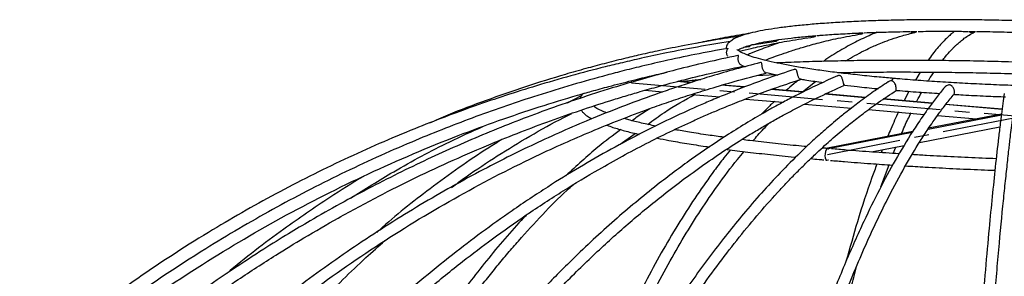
# Model space of a CAD drawing. Header units: millimetres. Extents: x -251 to 253, y -84 to 2691.
# Tile 4 of 9: x -164 to 6, y 241 to 285. Entities that reach past the tile are written whole.
import ezdxf

# ---------------------------------------------------------------- set-up
doc = ezdxf.new("R2010")
doc.units = ezdxf.units.MM
doc.linetypes.add('CENTERX2', pattern=[20.32, 12.7, -2.54, 2.54, -2.54])

msp = doc.modelspace()

# ---------------------------------------------------------------- linework, layer by layer
at = {"color": 7, "linetype": 'Continuous', "lineweight": 25}
for p, q in [((-39.01, 280.16), (-38.06, 280.31)), ((-38.01, 280.48), (-37.56, 280.6)), ((-37.64, 280.58), (-33.44, 281.22)), ((-56.22, 274.74), (-56.72, 274.78)), ((-56.07, 274.78), (-56.55, 274.82)), ((-36.82, 275.27), (-33.55, 275.44)), ((-8.63, 275.88), (-9.47, 274.47)), ((-48.19, 274.04), (-50.48, 274.24)), ((-48.05, 274.09), (-50.32, 274.29)), ((-47.22, 274.52), (-47.89, 274.14)), ((-39.01, 273.25), (-42.89, 273.59)), ((-38.89, 273.3), (-42.74, 273.63)), ((-28.93, 272.44), (-26.68, 274.27)), ((-67.02, 271.75), (-69.43, 270.53)), ((-56.08, 272.72), (-52.97, 272.45)), ((-48, 272.02), (-43.13, 271.6)), ((-28.94, 272.38), (-34.37, 272.85)), ((-28.83, 272.43), (-34.24, 272.9)), ((-18.1, 271.44), (-25.05, 272.04)), ((-18.03, 271.49), (-24.94, 272.09)), ((-10.57, 272.55), (-11.41, 270.92)), ((-38.74, 271.22), (-32.25, 270.66)), ((-28.56, 270.34), (-20.49, 269.64)), ((-6.6, 270.45), (-15.03, 271.18)), ((-6.56, 270.5), (-14.95, 271.23)), ((5.47, 269.41), (-4.27, 270.25)), ((5.48, 269.46), (-4.23, 270.3)), ((-17.53, 269.39), (-7.97, 268.56)), ((-7.28, 266.03), (5.35, 268.51)), ((5.37, 268.63), (-7.19, 266.17)), ((-5.66, 268.36), (1.04, 267.78)), ((-8.78, 263.7), (5.09, 266.42)), ((-60.3, 263.4), (-57.71, 265.28)), ((-9.92, 265.63), (-24.89, 262.69)), ((-24.47, 262.66), (-10, 265.5)), ((-17.04, 262.08), (-11.4, 263.18)), ((-13.28, 261.82), (-12.83, 262.9)), ((-24.94, 262.71), (-25.55, 262.76)), ((-24.76, 262.67), (-24.84, 262.68)), ((-24.41, 262.64), (-24.35, 262.64)), ((-24.9, 260.69), (-24.82, 260.69)), ((-24.41, 260.65), (-24.48, 260.66)), ((-15.39, 256.07), (-14.01, 259.86))]:
    msp.add_line(p, q, dxfattribs=at)
at = {"color": 7, "linetype": 'CENTERX2'}
for p, q in [((75.78, 262.35), (-58.79, 273.99)), ((-24.6, 261.67), (41.8, 274.71))]:
    msp.add_line(p, q, dxfattribs=at)
at = {"color": 7, "linetype": 'Continuous', "lineweight": 25, "flags": 128}
for points in [[(-38.23, 280.4), (-38.21, 280.38), (-38.15, 280.33), (-38.1, 280.31), (-38.05, 280.31), (-37.99, 280.34), (-37.94, 280.39), (-37.89, 280.47), (-37.86, 280.52)], [(-33.76, 281.37), (-33.69, 281.29), (-33.61, 281.24), (-33.52, 281.22), (-33.44, 281.22), (-33.35, 281.24), (-33.27, 281.29), (-33.2, 281.36), (-33.13, 281.46)], [(-24.47, 262.66), (-24.64, 262.63), (-24.81, 262.46), (-24.95, 262.16), (-25.03, 261.78), (-25.04, 261.39), (-24.98, 261.04), (-24.87, 260.79), (-24.71, 260.68), (-24.53, 260.72)]]:
    msp.add_lwpolyline(points, dxfattribs=at)
at = {"color": 8, "linetype": 'Continuous', "lineweight": 25, "flags": 128}
msp.add_lwpolyline([(-13.16, 274.76), (-13.21, 274.76), (-13.4, 274.64), (-13.57, 274.36)], dxfattribs=at)
at = {"color": 7, "linetype": 'Continuous', "lineweight": 25}
for centre, radius, start, end in [((-27.02, 282.48), 0.546, 225.2083, 324.3833), ((-19, 283.16), 0.726, 229.6445, 315.3593), ((-9.75, 283.56), 0.878, 231.8472, 309.7001), ((0.3, 283.66), 0.974, 232.396, 306.2338), ((-35.33, 275.96), 0.277, 286.4029, 318.6096), ((-29.51, 274.98), 0.454, 287.79, 316.1357)]:
    msp.add_arc(centre, radius, start, end, dxfattribs=at)
for points, knots in [([(8.02, 284.72), (7.66, 284.73), (5.96, 284.79), (2.95, 284.85), (-0.99, 284.9), (-4.86, 284.92), (-8.65, 284.9), (-12.33, 284.84), (-15.88, 284.75), (-19.27, 284.62), (-22.49, 284.45), (-25.51, 284.26), (-28.33, 284.02), (-30.91, 283.76), (-33.25, 283.46), (-35.33, 283.14), (-37.14, 282.78), (-38.7, 282.39), (-39.97, 281.95), (-40.8, 281.59), (-41.15, 281.29), (-41.25, 281.22)], [0, 0, 0, 0, 0.015528, 0.071687, 0.127849, 0.184014, 0.240186, 0.296368, 0.352564, 0.408779, 0.465019, 0.521293, 0.577616, 0.634008, 0.6905, 0.747144, 0.804033, 0.861338, 0.919411, 0.979024, 1, 1, 1, 1]), ([(-39.53, 282.09), (-41.06, 281.86), (-44.31, 281.37), (-48.97, 280.52), (-53.21, 279.66), (-56.7, 278.89), (-59.9, 278.13), (-63.02, 277.34), (-66.37, 276.44), (-70.89, 275.16), (-76.63, 273.37), (-83.37, 271), (-88.91, 268.94), (-92.12, 267.51), (-93.17, 267.05)], [0, 0, 0, 0, 0.082956, 0.1764622, 0.2541301, 0.315718, 0.368356, 0.4305735, 0.4888496, 0.5543987, 0.6830114, 0.8116838, 0.9383006, 1, 1, 1, 1]), ([(-38.03, 282.54), (-38.1, 282.53), (-39.52, 282.32), (-42.05, 281.86), (-45.03, 281.29), (-46.67, 280.93), (-47.21, 280.82)], [0, 0, 0, 0, 0.023133, 0.461166, 0.825349, 1, 1, 1, 1]), ([(-39.79, 279.47), (-39.11, 279.63), (-37.44, 280.04), (-34.57, 280.65), (-30.98, 281.34), (-28.37, 281.73), (-26.96, 281.94)], [0, 0, 0, 0, 0.159626, 0.392624, 0.673136, 1, 1, 1, 1]), ([(-35.39, 277.91), (-34.9, 278.1), (-33.94, 278.47), (-32.4, 279.02), (-30.66, 279.6), (-28.53, 280.26), (-25.86, 281), (-22.59, 281.78), (-20.19, 282.21), (-18.89, 282.44)], [0, 0, 0, 0, 0.0888396, 0.1779603, 0.2815895, 0.4071155, 0.5680359, 0.7660181, 1, 1, 1, 1]), ([(-33, 281.47), (-32.31, 281.56), (-30.89, 281.75), (-29, 281.95), (-27.76, 282.05), (-27.43, 282.08)], [0, 0, 0, 0, 0.410966, 0.845025, 1, 1, 1, 1]), ([(-26.36, 282.17), (-26.14, 282.19), (-25, 282.29), (-22.76, 282.44), (-20.64, 282.54), (-19.57, 282.6)], [0, 0, 0, 0, 0.11183, 0.555671, 1, 1, 1, 1]), ([(-16.05, 282.73), (-16.29, 282.64), (-16.99, 282.36), (-18.13, 281.85), (-19.47, 281.2), (-20.8, 280.51), (-22.61, 279.48), (-24.11, 278.58), (-25.16, 277.83), (-25.31, 277.72)], [0, 0, 0, 0, 0.076105, 0.222868, 0.366722, 0.509696, 0.652673, 0.9522, 1, 1, 1, 1]), ([(-21.45, 277.8), (-20.41, 278.41), (-19.04, 279.22), (-17.32, 280.03), (-16.25, 280.52), (-15, 281.03), (-13.47, 281.6), (-11.62, 282.2), (-10.28, 282.53), (-9.56, 282.71)], [0, 0, 0, 0, 0.26456, 0.349762, 0.434095, 0.535953, 0.664589, 0.819486, 1, 1, 1, 1]), ([(-18.27, 282.65), (-17.6, 282.68), (-15.82, 282.75), (-13.19, 282.82), (-11.2, 282.85), (-10.43, 282.87)], [0, 0, 0, 0, 0.271341, 0.716331, 1, 1, 1, 1]), ([(-9.01, 282.89), (-7.8, 282.9), (-5.34, 282.92), (-2.47, 282.92), (-0.81, 282.89), (-0.45, 282.89)], [0, 0, 0, 0, 0.433218, 0.8785, 1, 1, 1, 1]), ([(-2.73, 282.91), (-2.86, 282.8), (-3.08, 282.62), (-3.41, 282.33), (-3.74, 282.03), (-4.25, 281.54), (-4.92, 280.85), (-5.72, 279.94), (-6.5, 278.99), (-7.01, 278.25), (-7.27, 277.87)], [0, 0, 0, 0, 0.083629, 0.143498, 0.214461, 0.298093, 0.478028, 0.655981, 0.825564, 1, 1, 1, 1]), ([(-4.83, 277.85), (-4.65, 278.08), (-4.15, 278.72), (-3.53, 279.42), (-2.98, 279.99), (-2.61, 280.36), (-2.19, 280.75), (-1.66, 281.22), (-0.99, 281.75), (-0.17, 282.32), (0.41, 282.62), (0.73, 282.79)], [0, 0, 0, 0, 0.096845, 0.262295, 0.328407, 0.389325, 0.457841, 0.55349, 0.676099, 0.825149, 1, 1, 1, 1]), ([(1.07, 282.87), (1.51, 282.87), (3.25, 282.85), (5.56, 282.8), (7.42, 282.74), (7.96, 282.72)], [0, 0, 0, 0, 0.19337, 0.765601, 1, 1, 1, 1]), ([(-41.8, 279.96), (-43.68, 279.61), (-47.36, 278.94), (-52.46, 277.84), (-56.79, 276.83), (-60.31, 275.95), (-66.38, 274.34), (-74.89, 271.82), (-85.85, 268.01), (-96.91, 263.61), (-108.41, 258.39), (-120.25, 252.24), (-133.14, 244.67), (-146.89, 235.41), (-161.21, 224.2), (-174.7, 211.99), (-187.28, 198.87), (-198.89, 184.88), (-209.46, 170.1), (-218.95, 154.62), (-227.3, 138.51), (-234.47, 121.85), (-240.29, 105.11), (-244.83, 88.4), (-248.16, 71.84), (-249.95, 58.22), (-250.82, 47.69), (-251.21, 40.46), (-251.34, 34.85), (-251.37, 30.67), (-251.35, 27.43), (-251.27, 23.37), (-251.07, 18.37), (-250.74, 12.63), (-250.37, 8.57), (-250.18, 6.48)], [0, 0, 0, 0, 0.015182, 0.029643, 0.041396, 0.05041, 0.058445, 0.091177, 0.120755, 0.150332, 0.185544, 0.220757, 0.255971, 0.303986, 0.352003, 0.400021, 0.44804, 0.496058, 0.544077, 0.592096, 0.640114, 0.688132, 0.736148, 0.780963, 0.825776, 0.870588, 0.890308, 0.909992, 0.928331, 0.935033, 0.943318, 0.954142, 0.96746, 0.983214, 1, 1, 1, 1]), ([(-41.37, 281.14), (-43.25, 280.83), (-46.92, 280.23), (-52.02, 279.25), (-56.32, 278.33), (-59.83, 277.52), (-65.9, 276.05), (-74.4, 273.7), (-85.35, 270.1), (-96.41, 265.91), (-107.89, 260.89), (-119.75, 254.92), (-131.93, 247.94), (-143.8, 240.18), (-155.83, 231.25), (-167.19, 221.71), (-178.25, 211.16), (-188.48, 200.13), (-198.66, 187.72), (-208.56, 173.82), (-217.97, 158.37), (-226.15, 142.24), (-232.04, 128.79), (-234.73, 120.58), (-235.54, 118.12)], [0, 0, 0, 0, 0.021446, 0.041809, 0.05832, 0.070953, 0.082299, 0.12851, 0.170248, 0.211987, 0.261676, 0.311367, 0.361547, 0.419852, 0.47111, 0.530463, 0.586934, 0.643407, 0.69988, 0.767641, 0.835404, 0.903164, 0.970923, 1, 1, 1, 1]), ([(-41.25, 281.22), (-41.38, 281.12), (-41.69, 280.9), (-42.02, 280.46), (-42.09, 280.06), (-42.11, 279.9)], [0, 0, 0, 0, 0.317752, 0.736148, 1, 1, 1, 1]), ([(-41.78, 278.59), (-41.78, 278.59), (-41.84, 278.64), (-41.91, 278.8), (-41.98, 279.04), (-41.98, 279.29), (-41.95, 279.54), (-41.87, 279.76), (-41.79, 279.9), (-41.77, 279.97), (-41.79, 279.97), (-41.8, 279.96)], [0, 0, 0, 0, 0.000482, 0.126759, 0.25343, 0.372125, 0.501797, 0.659204, 0.818675, 0.928074, 1, 1, 1, 1]), ([(-40, 279.67), (-39.91, 279.73), (-39.71, 279.87), (-39.02, 280.16), (-38.44, 280.38), (-38.02, 280.48), (-38.01, 280.48)], [0, 0, 0, 0, 0.26529, 0.619877, 0.998439, 1, 1, 1, 1]), ([(-32.8, 280.97), (-33.08, 280.87), (-33.76, 280.64), (-34.92, 280.22), (-36.38, 279.65), (-37.57, 279.19), (-38.27, 278.88), (-38.4, 278.82)], [0, 0, 0, 0, 0.146164, 0.362136, 0.619842, 0.931329, 1, 1, 1, 1]), ([(-37.56, 280.6), (-37.28, 280.67), (-36.56, 280.86), (-35.24, 281.12), (-34.09, 281.3), (-33.59, 281.37)], [0, 0, 0, 0, 0.265839, 0.68291, 1, 1, 1, 1]), ([(-33.59, 281.37), (-33.44, 281.4), (-33.25, 281.43), (-33.03, 281.46), (-33, 281.47)], [0, 0, 0, 0, 0.835844, 1, 1, 1, 1]), ([(-40.04, 278.73), (-41.87, 278.34), (-45.44, 277.57), (-50.39, 276.34), (-54.57, 275.22), (-57.99, 274.24), (-63.88, 272.48), (-72.15, 269.73), (-82.8, 265.62), (-91.26, 261.91), (-98.01, 258.67), (-103.24, 256.01), (-108.5, 253.19), (-113.27, 250.47), (-117.65, 247.86), (-122.07, 245.1), (-128.93, 240.62), (-137.78, 234.34), (-148.04, 226.22), (-157.8, 217.67), (-167.14, 208.63), (-176.03, 199.11), (-184.44, 189.15), (-193.41, 177.38), (-202.65, 163.64), (-211.79, 147.76), (-219.82, 131.28), (-226.69, 114.28), (-232.24, 97.24), (-236.53, 80.28), (-239.64, 63.5), (-241.42, 48.49), (-242.26, 35.39), (-242.43, 27), (-242.4, 21.42), (-242.35, 18.43), (-242.25, 14.95), (-242.07, 10.7), (-241.77, 5.78), (-241.46, 2.28), (-241.3, 0.48)], [0, 0, 0, 0, 0.015289, 0.029829, 0.041619, 0.050641, 0.058742, 0.091735, 0.121535, 0.151335, 0.166541, 0.182107, 0.198731, 0.214702, 0.226354, 0.239802, 0.256646, 0.29227, 0.326843, 0.361416, 0.39599, 0.430564, 0.465137, 0.499711, 0.548108, 0.596505, 0.6449, 0.693296, 0.741688, 0.786856, 0.83202, 0.877184, 0.906994, 0.936572, 0.944087, 0.951528, 0.96052, 0.971872, 0.985537, 1, 1, 1, 1]), ([(-13.16, 274.77), (-14, 274.84), (-16.03, 275.02), (-19.07, 275.33), (-22.26, 275.69), (-25.25, 276.07), (-28.02, 276.47), (-30.55, 276.89), (-32.82, 277.32), (-34.82, 277.75), (-36.53, 278.19), (-37.94, 278.62), (-39.03, 279.05), (-39.74, 279.41), (-40.14, 279.71), (-40.17, 279.76), (-40.18, 279.79)], [0, 0, 0, 0, 0.054473, 0.130407, 0.206305, 0.282153, 0.357931, 0.433611, 0.509148, 0.584468, 0.659446, 0.733861, 0.807296, 0.878963, 0.939337, 1, 1, 1, 1]), ([(-39.41, 277.07), (-39.48, 277.1), (-39.62, 277.15), (-39.78, 277.33), (-39.89, 277.56), (-39.96, 277.81), (-39.99, 278.06), (-39.98, 278.3), (-39.95, 278.52), (-39.93, 278.67), (-39.96, 278.75), (-40.02, 278.74), (-40.04, 278.74)], [0, 0, 0, 0, 0.112083, 0.2274, 0.322755, 0.418407, 0.508036, 0.605954, 0.724816, 0.845236, 0.927845, 1, 1, 1, 1]), ([(-239.31, 0.51), (-239.48, 2.43), (-239.81, 6.13), (-240.11, 11.31), (-240.29, 15.7), (-240.39, 19.29), (-240.47, 25.51), (-240.32, 34.33), (-239.61, 45.85), (-238.37, 57.64), (-236.47, 70.08), (-233.78, 83.12), (-230.03, 97.58), (-224.92, 113.34), (-218.12, 130.21), (-210.18, 146.57), (-201.12, 162.34), (-192.27, 175.54), (-184.07, 186.39), (-176.86, 195.11), (-169.28, 203.51), (-161.35, 211.55), (-153.09, 219.22), (-144.52, 226.52), (-135.54, 233.49), (-127.21, 239.39), (-120.23, 243.93), (-114.47, 247.47), (-108.6, 250.87), (-102.17, 254.35), (-95.56, 257.68), (-89.07, 260.7), (-81.36, 264.03), (-72.39, 267.52), (-64.65, 270.14), (-59.47, 271.73), (-56.67, 272.56), (-53.42, 273.48), (-49.42, 274.54), (-44.59, 275.73), (-41.08, 276.48), (-39.19, 276.89)], [0, 0, 0, 0, 0.015466, 0.029982, 0.041754, 0.05076, 0.058848, 0.091791, 0.121545, 0.1513, 0.186722, 0.222146, 0.257571, 0.305873, 0.354177, 0.402482, 0.450787, 0.499092, 0.529287, 0.559481, 0.589676, 0.61987, 0.650063, 0.680255, 0.710447, 0.741674, 0.762645, 0.777877, 0.796425, 0.817641, 0.837263, 0.856593, 0.875922, 0.905686, 0.935219, 0.942723, 0.950151, 0.959128, 0.970461, 0.984104, 1, 1, 1, 1]), ([(-36.17, 277.5), (-37.61, 277.12), (-40.43, 276.39), (-44.33, 275.25), (-47.75, 274.19), (-50.78, 273.21), (-54.63, 271.89), (-59.37, 270.16), (-66.32, 267.4), (-74.5, 263.8), (-84.46, 258.84), (-94.8, 253.04), (-105.46, 246.27), (-117.06, 238.01), (-129.44, 228), (-142.33, 215.97), (-154.46, 202.98), (-165.77, 189.09), (-175.23, 175.74), (-183.11, 163.16), (-189.4, 151.98), (-195.21, 140.43), (-200.49, 128.67), (-205.36, 116.32), (-209.62, 103.83), (-213.26, 91.31), (-216.32, 78.72), (-218.8, 66.09), (-220.71, 53.32), (-221.76, 43.2), (-222.3, 35.78), (-222.56, 31.17), (-222.74, 26.79), (-222.84, 22.69), (-222.88, 18.99), (-222.88, 15.37), (-222.82, 11.41), (-222.68, 6.56), (-222.41, 0.81), (-222.09, -3.32), (-221.92, -5.47)], [0, 0, 0, 0, 0.013055, 0.025593, 0.035597, 0.044441, 0.05338, 0.071099, 0.08834, 0.118298, 0.148232, 0.183866, 0.219501, 0.255136, 0.303725, 0.352312, 0.4009, 0.449486, 0.498072, 0.533075, 0.568909, 0.600805, 0.63633, 0.671594, 0.706296, 0.740997, 0.775004, 0.809009, 0.843013, 0.877511, 0.889864, 0.902231, 0.914267, 0.924888, 0.934959, 0.943825, 0.95382, 0.966681, 0.982669, 1, 1, 1, 1]), ([(-39.41, 277.07), (-39.25, 277), (-39.06, 276.91), (-38.8, 276.82), (-38.75, 276.81)], [0, 0, 0, 0, 0.837022, 1, 1, 1, 1]), ([(-35.29, 275.82), (-35.3, 275.82), (-35.4, 275.83), (-35.51, 275.92), (-35.65, 276.11), (-35.75, 276.34), (-35.82, 276.58), (-35.86, 276.83), (-35.89, 277.07), (-35.91, 277.29), (-35.94, 277.45), (-36.02, 277.52), (-36.11, 277.53), (-36.17, 277.5), (-36.17, 277.5)], [0, 0, 0, 0, 0.01026, 0.149284, 0.257021, 0.346108, 0.435473, 0.519211, 0.610693, 0.721741, 0.834246, 0.911425, 0.988854, 1, 1, 1, 1]), ([(7.8, 277.59), (6.19, 277.63), (2.95, 277.73), (-1.88, 277.82), (-6.69, 277.87), (-11.43, 277.89), (-16.08, 277.88), (-20.64, 277.83), (-25.07, 277.73), (-29.33, 277.61), (-32.03, 277.5), (-33.37, 277.45)], [0, 0, 0, 0, 0.1105681, 0.2220555, 0.3335458, 0.4450411, 0.5565438, 0.6680567, 0.7795831, 0.8911268, 1, 1, 1, 1]), ([(-248.13, 5.92), (-248.33, 8.03), (-248.7, 11.94), (-249.03, 17.31), (-249.22, 21.69), (-249.33, 25.27), (-249.42, 31.46), (-249.29, 40.22), (-248.58, 51.63), (-247.33, 63.32), (-245.41, 75.63), (-242.69, 88.52), (-238.89, 102.79), (-233.69, 118.33), (-226.77, 134.94), (-218.68, 151.03), (-209.45, 166.5), (-199.13, 181.28), (-187.78, 195.29), (-175.46, 208.47), (-162.22, 220.73), (-148.14, 232.02), (-133.62, 242.06), (-118.79, 250.86), (-103.76, 258.48), (-91.16, 263.85), (-81.27, 267.52), (-74.42, 269.83), (-69.07, 271.47), (-65.06, 272.62), (-61.95, 273.47), (-58.02, 274.48), (-54.67, 275.31), (-52.62, 275.75), (-52.2, 275.84)], [0, 0, 0, 0, 0.017576, 0.032441, 0.044522, 0.053788, 0.062048, 0.095696, 0.1261, 0.156505, 0.192701, 0.228899, 0.265098, 0.314456, 0.363816, 0.413177, 0.462539, 0.511901, 0.561264, 0.610626, 0.659988, 0.709348, 0.758708, 0.804776, 0.850842, 0.896908, 0.917178, 0.937413, 0.956264, 0.963154, 0.971671, 0.982798, 0.996487, 1, 1, 1, 1]), ([(-219.94, -5.37), (-220.09, -3.5), (-220.38, 0.21), (-220.65, 5.46), (-220.8, 10.04), (-220.88, 13.81), (-220.9, 17.29), (-220.88, 20.72), (-220.82, 24.42), (-220.62, 30.74), (-220.1, 39.68), (-218.9, 51.73), (-217.09, 64.32), (-214.57, 77.47), (-211.91, 88.52), (-209.4, 97.5), (-207.25, 104.48), (-204.94, 111.4), (-202.43, 118.27), (-199.69, 125.23), (-196.77, 132.12), (-193.47, 139.35), (-189.6, 147.21), (-185.02, 155.78), (-179.92, 164.53), (-173.13, 175.25), (-164.33, 187.69), (-153.12, 201.49), (-141.09, 214.39), (-128.32, 226.34), (-115.16, 237.01), (-101.73, 246.44), (-88.15, 254.67), (-75.74, 261.06), (-64.57, 266.02), (-57, 268.95), (-51.52, 270.87), (-48.22, 271.96), (-44.55, 273.11), (-40.21, 274.39), (-37.01, 275.23), (-35.25, 275.69)], [0, 0, 0, 0, 0.015227, 0.030101, 0.042417, 0.05215, 0.06051, 0.070375, 0.07971, 0.09026, 0.121084, 0.151487, 0.187065, 0.222643, 0.258222, 0.277631, 0.297039, 0.316448, 0.335857, 0.355486, 0.376229, 0.395795, 0.41915, 0.446582, 0.474003, 0.500824, 0.549336, 0.597844, 0.646351, 0.694854, 0.743356, 0.78862, 0.833883, 0.879142, 0.90903, 0.940107, 0.950084, 0.960043, 0.970661, 0.983956, 1, 1, 1, 1]), ([(-30.37, 276.3), (-31.83, 275.82), (-34.68, 274.88), (-38.64, 273.41), (-42, 272.08), (-44.73, 270.94), (-49.46, 268.89), (-55.16, 266.17), (-61.89, 262.59), (-67.37, 259.44), (-73.06, 255.91), (-78.68, 252.16), (-84.14, 248.24), (-89.44, 244.2), (-94.82, 239.81), (-101.89, 233.66), (-110.26, 225.68), (-119.71, 215.57), (-128.71, 204.81), (-137.23, 193.43), (-145.25, 181.46), (-152.74, 168.95), (-159.66, 155.95), (-166, 142.5), (-171.74, 128.65), (-176.84, 114.46), (-181.4, 99.64), (-184.31, 88.27), (-185.99, 80.79), (-186.69, 77.47), (-187.41, 73.94), (-188.19, 69.84), (-188.99, 65.33), (-189.74, 60.71), (-190.37, 56.41), (-190.88, 52.69), (-191.27, 49.55), (-191.63, 46.43), (-192, 42.89), (-192.38, 38.93), (-192.81, 33.62), (-193.21, 27.21), (-193.52, 19.71), (-193.62, 13.83), (-193.63, 9.51), (-193.6, 6.52), (-193.55, 3.06), (-193.42, -1.17), (-193.22, -6), (-193, -9.41), (-192.89, -11.14)], [0, 0, 0, 0, 0.015214, 0.029772, 0.041576, 0.050608, 0.058719, 0.091756, 0.111648, 0.13154, 0.151716, 0.174659, 0.194605, 0.213814, 0.235812, 0.257751, 0.298344, 0.338699, 0.379051, 0.419403, 0.459753, 0.500101, 0.540447, 0.580791, 0.621134, 0.661475, 0.701813, 0.744855, 0.754802, 0.76267, 0.771844, 0.783375, 0.795785, 0.808181, 0.820485, 0.830265, 0.838036, 0.84558, 0.855181, 0.866341, 0.8772, 0.897563, 0.91744, 0.937084, 0.9446, 0.952041, 0.961037, 0.972391, 0.986058, 1, 1, 1, 1]), ([(-22.91, 275.2), (-23.95, 274.74), (-26.02, 273.82), (-28.94, 272.39), (-31.52, 271.06), (-33.62, 269.93), (-37.09, 267.98), (-41.88, 265.07), (-48.06, 260.87), (-54.49, 256.04), (-61.35, 250.33), (-66.95, 245.13), (-70.91, 241.19), (-73.3, 238.73), (-75.61, 236.27), (-77.63, 234.04), (-79.44, 232.01), (-81.29, 229.86), (-83.42, 227.34), (-85.7, 224.54), (-87.96, 221.68), (-90.11, 218.87), (-92.19, 216.07), (-95.41, 211.6), (-99.72, 205.29), (-105.32, 196.41), (-110.99, 186.6), (-116.67, 175.8), (-122.66, 163.24), (-128.8, 148.78), (-134.85, 132.3), (-140.19, 115.3), (-144.8, 97.87), (-148.55, 80.49), (-151.5, 63.28), (-153.68, 46.34), (-154.99, 31.25), (-155.68, 18.14), (-155.88, 9.77), (-155.93, 4.21), (-155.93, 1.23), (-155.9, -2.23), (-155.83, -6.45), (-155.7, -11.24), (-155.54, -14.61), (-155.47, -16.29)], [0, 0, 0, 0, 0.013406, 0.026797, 0.038006, 0.046989, 0.054284, 0.083545, 0.110184, 0.136823, 0.170723, 0.20466, 0.215771, 0.227401, 0.239295, 0.249373, 0.257249, 0.266051, 0.277176, 0.289306, 0.300931, 0.312044, 0.322902, 0.33376, 0.363615, 0.393468, 0.429006, 0.464541, 0.500075, 0.548521, 0.596965, 0.645405, 0.693843, 0.742277, 0.787481, 0.832682, 0.877881, 0.907715, 0.937316, 0.944837, 0.952283, 0.961281, 0.97264, 0.986314, 1, 1, 1, 1]), ([(-35.29, 275.82), (-34.7, 275.68), (-34.04, 275.52), (-33.25, 275.37), (-33.17, 275.36)], [0, 0, 0, 0, 0.8985101, 1, 1, 1, 1]), ([(-29.18, 274.67), (-29.24, 274.66), (-29.38, 274.65), (-29.48, 274.76), (-29.58, 274.94), (-29.66, 275.17), (-29.72, 275.41), (-29.78, 275.66), (-29.84, 275.9), (-29.9, 276.12), (-29.99, 276.28), (-30.12, 276.35), (-30.26, 276.35), (-30.35, 276.31), (-30.37, 276.3)], [0, 0, 0, 0, 0.100025, 0.22308, 0.3184424, 0.3972965, 0.4763969, 0.5505162, 0.6314906, 0.7297841, 0.8293662, 0.8976804, 0.9662159, 1, 1, 1, 1]), ([(-21.62, 273.63), (-21.66, 273.62), (-21.75, 273.6), (-21.79, 273.7), (-21.83, 273.89), (-21.88, 274.11), (-21.94, 274.35), (-22.01, 274.6), (-22.1, 274.84), (-22.21, 275.06), (-22.34, 275.21), (-22.52, 275.28), (-22.71, 275.28), (-22.84, 275.22), (-22.91, 275.19)], [0, 0, 0, 0, 0.096638, 0.215527, 0.30766, 0.383844, 0.460267, 0.531876, 0.610109, 0.705074, 0.801285, 0.867286, 0.933501, 1, 1, 1, 1]), ([(-22.87, 275.77), (-22.14, 275.79), (-19.94, 275.84), (-16.14, 275.88), (-11.51, 275.89), (-6.79, 275.87), (-2, 275.82), (2.83, 275.72), (6.09, 275.65), (7.72, 275.59), (7.73, 275.59)], [0, 0, 0, 0, 0.076999, 0.230561, 0.384146, 0.537749, 0.691365, 0.844991, 0.998622, 1, 1, 1, 1]), ([(53.46, 275.21), (53.15, 275.15), (52.27, 274.98), (50.59, 274.72), (48.34, 274.43), (45.83, 274.18), (43.09, 273.95), (40.12, 273.75), (36.94, 273.59), (33.59, 273.46), (30.08, 273.36), (26.43, 273.3), (22.66, 273.28), (18.81, 273.29), (14.9, 273.35), (10.94, 273.43), (6.98, 273.56), (3.02, 273.71), (-0.9, 273.91), (-4.76, 274.13), (-8.52, 274.39), (-11.33, 274.6), (-12.83, 274.74), (-13.16, 274.77)], [0, 0, 0, 0, 0.02656, 0.076277, 0.126244, 0.176438, 0.226775, 0.277205, 0.327699, 0.378238, 0.428808, 0.4794, 0.53001, 0.580631, 0.63126, 0.681895, 0.732533, 0.783172, 0.833809, 0.884442, 0.935068, 0.985685, 1, 1, 1, 1]), ([(-7.26, 274.31), (-7.21, 274.4), (-6.88, 274.98), (-6.55, 275.46), (-6.27, 275.86)], [0, 0, 0, 0, 0.152146, 1, 1, 1, 1]), ([(-190.9, -11.07), (-191.02, -9.24), (-191.25, -5.63), (-191.46, -0.54), (-191.57, 3.83), (-191.62, 7.41), (-191.65, 13.63), (-191.53, 19.98), (-191.23, 26.57), (-191.02, 30.34), (-190.76, 34.22), (-190.44, 38.24), (-190.07, 42.19), (-189.7, 45.75), (-189.35, 48.86), (-188.97, 51.94), (-188.5, 55.45), (-187.92, 59.42), (-187.26, 63.61), (-186.55, 67.72), (-185.85, 71.53), (-185.2, 74.84), (-184.61, 77.7), (-184.01, 80.52), (-182.4, 87.7), (-179.55, 98.86), (-175.03, 113.6), (-169.96, 127.72), (-164.28, 141.49), (-157.98, 154.86), (-151.11, 167.78), (-143.69, 180.21), (-135.73, 192.1), (-127.28, 203.41), (-118.36, 214.09), (-108.99, 224.13), (-100.59, 232.15), (-93.37, 238.44), (-87.76, 242.99), (-82.13, 247.26), (-76.36, 251.35), (-70.24, 255.36), (-63.37, 259.5), (-55.89, 263.59), (-49.71, 266.57), (-45.57, 268.42), (-43.33, 269.38), (-40.73, 270.45), (-37.54, 271.7), (-33.68, 273.13), (-30.88, 274.05), (-29.37, 274.55)], [0, 0, 0, 0, 0.014878, 0.02941, 0.041193, 0.050207, 0.058305, 0.091286, 0.101216, 0.111176, 0.121505, 0.132305, 0.143463, 0.153191, 0.160861, 0.168411, 0.177951, 0.189108, 0.200428, 0.211774, 0.222318, 0.231374, 0.238654, 0.245638, 0.254349, 0.297391, 0.33769, 0.377989, 0.418287, 0.458584, 0.498879, 0.539173, 0.579465, 0.619754, 0.660039, 0.700322, 0.740836, 0.764062, 0.787248, 0.807066, 0.829376, 0.853301, 0.875924, 0.905688, 0.93522, 0.942723, 0.950151, 0.95913, 0.970463, 0.984105, 1, 1, 1, 1]), ([(-153.46, -16.52), (-153.55, -14.63), (-153.71, -10.96), (-153.85, -5.82), (-153.92, -1.45), (-153.94, 2.13), (-153.92, 8.34), (-153.72, 17.16), (-153.13, 28.72), (-152.2, 40.59), (-150.83, 53.15), (-148.96, 66.36), (-146.38, 81.07), (-142.91, 97.17), (-138.35, 114.51), (-133.05, 131.41), (-127.04, 147.79), (-120.52, 163.22), (-113.55, 177.66), (-106.22, 191.1), (-99.28, 202.37), (-92.94, 211.71), (-88.42, 217.83), (-84.89, 222.37), (-82.45, 225.39), (-80.14, 228.15), (-77.99, 230.64), (-75.72, 233.21), (-73.06, 236.1), (-70.11, 239.17), (-67.15, 242.13), (-63.35, 245.77), (-58.62, 250.02), (-52.36, 255.19), (-45.46, 260.31), (-39.79, 264.02), (-35.97, 266.3), (-34, 267.44), (-31.78, 268.67), (-29.05, 270.11), (-25.65, 271.81), (-23.14, 272.92), (-21.77, 273.53)], [0, 0, 0, 0, 0.015407, 0.029927, 0.041703, 0.050714, 0.058804, 0.091754, 0.121515, 0.151277, 0.186708, 0.222139, 0.25757, 0.305881, 0.354192, 0.402501, 0.450809, 0.499114, 0.544198, 0.589277, 0.634352, 0.664102, 0.693953, 0.706295, 0.719235, 0.731614, 0.74133, 0.751662, 0.765566, 0.780588, 0.794758, 0.808317, 0.834895, 0.86147, 0.895289, 0.929024, 0.937649, 0.946122, 0.955191, 0.967154, 0.982117, 1, 1, 1, 1]), ([(-14.13, 274.18), (-14.97, 273.63), (-16.65, 272.52), (-19.01, 270.8), (-21.08, 269.2), (-22.77, 267.83), (-24.14, 266.67), (-25.29, 265.67), (-26.36, 264.71), (-27.53, 263.64), (-29.55, 261.74), (-32.27, 259.02), (-35.57, 255.48), (-39.56, 250.9), (-44.28, 244.99), (-49.68, 237.46), (-55.57, 228.38), (-61.86, 217.5), (-68.44, 204.6), (-74.65, 190.8), (-80.47, 176.17), (-85.86, 160.8), (-90.8, 144.76), (-95.26, 128.13), (-99.22, 111), (-102.65, 93.47), (-105.48, 76.01), (-107.74, 58.75), (-109.44, 41.77), (-110.51, 26.68), (-111.12, 13.57), (-111.34, 5.21), (-111.42, -0.34), (-111.45, -3.32), (-111.47, -6.77), (-111.45, -10.98), (-111.4, -15.72), (-111.32, -19.05), (-111.28, -20.7)], [0, 0, 0, 0, 0.015114, 0.030106, 0.04263, 0.052648, 0.06091, 0.067735, 0.073638, 0.080681, 0.089196, 0.111065, 0.131306, 0.151226, 0.186791, 0.222352, 0.257911, 0.30639, 0.354862, 0.403331, 0.451793, 0.500253, 0.548707, 0.597159, 0.645606, 0.69405, 0.74249, 0.7877, 0.832907, 0.878112, 0.907949, 0.937554, 0.945075, 0.952522, 0.961523, 0.972885, 0.986562, 1, 1, 1, 1]), ([(-4.44, 273.22), (-4.91, 272.65), (-5.82, 271.52), (-7.11, 269.79), (-8.21, 268.22), (-9.11, 266.88), (-10.67, 264.5), (-12.85, 260.87), (-15.67, 255.64), (-18.53, 249.8), (-21.51, 243.09), (-24.59, 235.42), (-27.78, 226.71), (-31.1, 216.68), (-34.27, 206.04), (-37.31, 194.82), (-40.15, 183.38), (-42.98, 170.8), (-45.81, 156.95), (-48.6, 141.67), (-51.3, 124.92), (-53.74, 107.69), (-55.89, 90.07), (-57.7, 72.54), (-59.19, 55.22), (-60.38, 38.21), (-61.18, 23.09), (-61.7, 9.98), (-61.94, 1.62), (-62.07, -3.92), (-62.12, -6.9), (-62.18, -10.34), (-62.23, -14.55), (-62.27, -19.27), (-62.28, -22.57), (-62.28, -24.2)], [0, 0, 0, 0, 0.014718, 0.029295, 0.041118, 0.050167, 0.058283, 0.091335, 0.121183, 0.151027, 0.186549, 0.222066, 0.25758, 0.29915, 0.342969, 0.377511, 0.418913, 0.459346, 0.499777, 0.548289, 0.596799, 0.645305, 0.69381, 0.742312, 0.78758, 0.832845, 0.878108, 0.907984, 0.937629, 0.945161, 0.952616, 0.961622, 0.972993, 0.986685, 1, 1, 1, 1]), ([(-58.45, 274.36), (-58.44, 274.33), (-58.42, 274.25), (-58.41, 274.16), (-58.4, 274.11)], [0, 0, 0, 0, 0.542004, 1, 1, 1, 1]), ([(-49.89, 274.25), (-49.24, 274.32), (-48.15, 274.44), (-46.93, 274.55), (-46.44, 274.59)], [0, 0, 0, 0, 0.598935, 1, 1, 1, 1]), ([(-29.62, 274.47), (-29.89, 274.25), (-30.6, 273.7), (-31.29, 273.07), (-31.72, 272.68)], [0, 0, 0, 0, 0.380214, 1, 1, 1, 1]), ([(-29.29, 274.66), (-29.03, 274.62), (-27.92, 274.43), (-26.61, 274.24), (-25.49, 274.09), (-25.39, 274.08)], [0, 0, 0, 0, 0.217543, 0.925284, 1, 1, 1, 1]), ([(-21.68, 273.62), (-20.95, 273.53), (-19.17, 273.32), (-17.21, 273.12), (-15.96, 273.01), (-15.89, 273)], [0, 0, 0, 0, 0.392647, 0.966018, 1, 1, 1, 1]), ([(-13.57, 274.36), (-13.63, 274.36), (-13.79, 274.35), (-13.99, 274.29), (-14.1, 274.2), (-14.13, 274.18)], [0, 0, 0, 0, 0.330446, 0.818021, 1, 1, 1, 1]), ([(-12.72, 272.74), (-12.76, 272.72), (-12.76, 272.72), (-12.77, 272.75), (-12.76, 272.79), (-12.75, 272.89), (-12.75, 272.97), (-12.76, 273.15), (-12.78, 273.26), (-12.83, 273.49), (-12.87, 273.61), (-12.96, 273.83), (-13.01, 273.94), (-13.13, 274.11), (-13.2, 274.19), (-13.36, 274.31), (-13.46, 274.35), (-13.57, 274.36)], [0, 0, 0, 0, 0.125, 0.125, 0.25, 0.25, 0.375, 0.375, 0.5, 0.5, 0.625, 0.625, 0.75, 0.75, 0.875, 0.875, 1, 1, 1, 1]), ([(-2.82, 272.08), (-2.81, 272.09), (-2.77, 272.13), (-2.72, 272.29), (-2.71, 272.5), (-2.75, 272.74), (-2.83, 272.99), (-2.96, 273.22), (-3.14, 273.44), (-3.36, 273.59), (-3.6, 273.65), (-3.85, 273.63), (-4.13, 273.51), (-4.35, 273.36), (-4.43, 273.24), (-4.44, 273.22)], [0, 0, 0, 0, 0.063681, 0.155169, 0.23082, 0.306707, 0.377816, 0.455501, 0.549802, 0.645338, 0.710878, 0.776629, 0.866778, 0.983176, 1, 1, 1, 1]), ([(-109.28, -20.86), (-109.33, -19.03), (-109.41, -15.42), (-109.46, -10.33), (-109.47, -5.97), (-109.45, -2.39), (-109.38, 3.83), (-109.16, 12.65), (-108.63, 24.23), (-107.86, 36.12), (-106.77, 48.73), (-105.31, 62), (-103.33, 76.78), (-100.71, 92.98), (-97.29, 110.45), (-93.36, 127.5), (-88.92, 144.06), (-84.01, 160.03), (-78.65, 175.33), (-72.87, 189.87), (-66.71, 203.59), (-60.18, 216.4), (-53.49, 227.98), (-46.69, 238.35), (-39.84, 247.53), (-34.61, 253.61), (-31.14, 257.3), (-29.45, 259.03), (-27.75, 260.7), (-26.19, 262.18), (-24.82, 263.43), (-23.54, 264.56), (-22.15, 265.75), (-20.44, 267.16), (-18.32, 268.83), (-15.7, 270.76), (-13.79, 272.03), (-12.76, 272.71)], [0, 0, 0, 0, 0.014972, 0.029504, 0.041288, 0.050304, 0.058401, 0.091379, 0.121164, 0.15095, 0.186409, 0.221869, 0.257329, 0.305678, 0.354028, 0.402375, 0.450722, 0.499063, 0.547403, 0.595735, 0.644063, 0.692383, 0.740696, 0.78578, 0.830856, 0.875923, 0.886104, 0.896744, 0.907832, 0.917997, 0.926084, 0.933318, 0.941728, 0.951914, 0.964969, 0.981027, 1, 1, 1, 1]), ([(-66.66, 272.16), (-66.82, 272), (-67.1, 271.74), (-67.23, 271.38), (-67.28, 271.24)], [0, 0, 0, 0, 0.619282, 1, 1, 1, 1]), ([(-60.28, -24.31), (-60.28, -22.52), (-60.27, -18.95), (-60.23, -13.9), (-60.17, -9.54), (-60.11, -5.96), (-59.98, 0.25), (-59.74, 9.07), (-59.28, 20.65), (-58.68, 32.56), (-57.9, 45.19), (-56.91, 58.49), (-55.61, 73.32), (-53.93, 89.59), (-51.79, 107.16), (-49.37, 124.33), (-46.69, 141.02), (-44.11, 155.12), (-41.76, 166.81), (-39.71, 176.28), (-37.56, 185.55), (-35.39, 194.21), (-33.19, 202.43), (-30.86, 210.52), (-28.38, 218.55), (-25.38, 227.5), (-21.96, 236.77), (-18.03, 246.18), (-14.47, 253.66), (-11.33, 259.5), (-9.3, 262.9), (-7.95, 265.02), (-7.22, 266.12), (-6.38, 267.37), (-5.34, 268.83), (-4.13, 270.45), (-3.26, 271.52), (-2.81, 272.07)], [0, 0, 0, 0, 0.0146829, 0.029226, 0.0410222, 0.0500502, 0.0581506, 0.0911444, 0.1209456, 0.1507476, 0.1862261, 0.2217054, 0.2571853, 0.305562, 0.3539402, 0.4023169, 0.4506938, 0.4990678, 0.5293048, 0.5595407, 0.5897753, 0.6209299, 0.6482781, 0.6772111, 0.7103209, 0.7412701, 0.7864953, 0.8317096, 0.8769124, 0.9067418, 0.9363353, 0.9438536, 0.9512942, 0.9602785, 0.9716243, 0.9852851, 1, 1, 1, 1]), ([(-55.56, 266.84), (-54.61, 267.56), (-51.95, 269.56), (-49.18, 271.06), (-47.39, 272.03)], [0, 0, 0, 0, 0.35539, 1, 1, 1, 1]), ([(-12.75, 272.72), (-12.69, 272.72), (-11.45, 272.6), (-8.96, 272.41), (-6.49, 272.25), (-5.29, 272.17)], [0, 0, 0, 0, 0.026316, 0.524785, 1, 1, 1, 1]), ([(5.85, 272.19), (5.77, 271.62), (5.61, 270.47), (5.38, 268.72), (5.18, 267.13), (5.01, 265.77), (4.72, 263.36), (4.31, 259.71), (3.77, 254.45), (3.2, 248.59), (2.59, 241.85), (1.94, 234.16), (1.2, 224.91), (0.38, 213.86), (-0.52, 200.81), (-1.42, 186.89), (-2.31, 172.17), (-3.19, 156.73), (-4.05, 140.65), (-4.89, 124.01), (-5.71, 106.9), (-6.49, 89.41), (-7.23, 72.02), (-7.91, 54.84), (-8.54, 37.97), (-9.03, 24.22), (-9.38, 13.65), (-9.61, 6.43), (-9.79, 0.85), (-9.92, -3.3), (-10.01, -6.51), (-10.13, -10.53), (-10.28, -15.46), (-10.44, -20.94), (-10.54, -24.76), (-10.59, -26.65)], [0, 0, 0, 0, 0.014578, 0.029071, 0.04085, 0.049883, 0.057936, 0.090738, 0.120377, 0.150016, 0.185299, 0.220583, 0.255867, 0.303977, 0.352088, 0.400198, 0.44831, 0.496421, 0.544532, 0.592642, 0.640752, 0.68886, 0.736967, 0.781866, 0.826763, 0.87166, 0.891416, 0.911137, 0.92951, 0.936225, 0.944526, 0.95537, 0.968712, 0.984496, 1, 1, 1, 1]), ([(-9.28, 270.74), (-9.26, 270.78), (-8.95, 271.42), (-8.64, 271.92), (-8.36, 272.38)], [0, 0, 0, 0, 0.071694, 1, 1, 1, 1]), ([(-8.59, -26.72), (-8.54, -24.95), (-8.45, -21.42), (-8.31, -16.41), (-8.18, -12.07), (-8.07, -8.5), (-7.89, -2.32), (-7.62, 6.44), (-7.24, 17.95), (-6.83, 29.8), (-6.38, 42.37), (-5.88, 55.62), (-5.29, 70.4), (-4.61, 86.63), (-3.83, 104.17), (-3.02, 121.34), (-2.18, 138.05), (-1.32, 154.21), (-0.44, 169.75), (0.44, 184.58), (1.34, 198.62), (2.24, 211.8), (3.12, 223.79), (3.98, 234.58), (4.8, 244.22), (5.46, 251.28), (5.97, 256.27), (6.31, 259.5), (6.57, 261.86), (6.76, 263.55), (6.91, 264.82), (7.1, 266.36), (7.32, 268.17), (7.57, 270.11), (7.75, 271.34), (7.84, 271.96)], [0, 0, 0, 0, 0.014482, 0.028969, 0.040744, 0.049775, 0.057825, 0.090618, 0.12025, 0.149883, 0.18516, 0.220438, 0.255718, 0.303821, 0.351928, 0.400033, 0.448141, 0.496247, 0.544355, 0.59246, 0.640565, 0.688668, 0.73677, 0.781663, 0.826553, 0.871441, 0.891193, 0.91091, 0.929277, 0.935991, 0.944289, 0.955129, 0.968467, 0.984245, 1, 1, 1, 1]), ([(-2.75, 272.02), (-2.25, 271.99), (-0.46, 271.88), (2.49, 271.74), (4.95, 271.64), (6.08, 271.6)], [0, 0, 0, 0, 0.173711, 0.618838, 1, 1, 1, 1]), ([(-62.64, 268.83), (-62.97, 268.96), (-63.74, 269.26), (-64.49, 269.66), (-64.79, 269.89), (-64.9, 269.97)], [0, 0, 0, 0, 0.323643, 0.748591, 1, 1, 1, 1]), ([(-33.71, 270.84), (-33.83, 270.73), (-34.38, 270.21), (-35.14, 269.45), (-35.76, 268.79), (-35.97, 268.58)], [0, 0, 0, 0, 0.1611252, 0.7303343, 1, 1, 1, 1]), ([(-89.36, 255.96), (-88.52, 256.59), (-85.93, 258.5), (-81.45, 261.47), (-75.84, 264.88), (-71.56, 267.29), (-69.13, 268.47), (-68.68, 268.69)], [0, 0, 0, 0, 0.126458, 0.388779, 0.658957, 0.936806, 1, 1, 1, 1]), ([(-67, 269.26), (-66.91, 269.13), (-66.63, 268.74), (-66.06, 268.28), (-65.46, 267.95), (-65.19, 267.81)], [0, 0, 0, 0, 0.229182, 0.664991, 1, 1, 1, 1]), ([(-55.23, 269.54), (-55.96, 269.09), (-56.97, 268.46), (-57.95, 267.69), (-58.23, 267.47)], [0, 0, 0, 0, 0.7119086, 1, 1, 1, 1]), ([(-12.36, 269), (-12.81, 268.04), (-13.44, 266.73), (-14.05, 265.21), (-14.22, 264.79)], [0, 0, 0, 0, 0.722223, 1, 1, 1, 1]), ([(-11.84, 265.25), (-11.66, 265.69), (-11.12, 267.01), (-10.57, 268.09), (-10.21, 268.81)], [0, 0, 0, 0, 0.336095, 1, 1, 1, 1]), ([(-106.79, 254.08), (-104.31, 255.64), (-98.72, 259.16), (-91.09, 263.26), (-85.88, 265.62), (-83.98, 266.47)], [0, 0, 0, 0, 0.3354581, 0.7582975, 1, 1, 1, 1]), ([(-62.6, 266.69), (-62.26, 266.57), (-61.37, 266.25), (-59.58, 265.74), (-58.05, 265.34), (-57.12, 265.14), (-57.05, 265.12)], [0, 0, 0, 0, 0.224592, 0.598755, 0.969498, 1, 1, 1, 1]), ([(-54.16, 266.54), (-55, 266.72), (-56.68, 267.07), (-58.47, 267.51), (-59.35, 267.77), (-59.61, 267.84)], [0, 0, 0, 0, 0.414773, 0.829898, 1, 1, 1, 1]), ([(-37.44, 263.98), (-37.16, 264.32), (-36.23, 265.44), (-35.28, 266.41), (-34.61, 267.08)], [0, 0, 0, 0, 0.303394, 1, 1, 1, 1]), ([(-60.22, 265.94), (-61.53, 264.95), (-64.76, 262.54), (-67.85, 259.66), (-69.68, 257.96)], [0, 0, 0, 0, 0.407823, 1, 1, 1, 1]), ([(-42.44, 264.62), (-43.35, 264.74), (-45.43, 265.03), (-48.26, 265.46), (-50.07, 265.78), (-50.88, 265.92)], [0, 0, 0, 0, 0.297993, 0.682129, 1, 1, 1, 1]), ([(-80.68, 264.21), (-81.45, 263.74), (-83.94, 262.23), (-88.08, 259.41), (-94.39, 254.77), (-99.13, 251.08), (-102.06, 248.34), (-102.21, 248.2)], [0, 0, 0, 0, 0.101982, 0.333456, 0.564911, 0.978703, 1, 1, 1, 1]), ([(-53.91, 264.46), (-53.26, 264.33), (-51.68, 264.02), (-48.88, 263.54), (-46.53, 263.17), (-45.13, 262.97), (-44.91, 262.94)], [0, 0, 0, 0, 0.246786, 0.591405, 0.935516, 1, 1, 1, 1]), ([(-28.2, 263), (-28.8, 263.06), (-30.83, 263.25), (-34.09, 263.59), (-37.2, 263.94), (-38.87, 264.15), (-39.32, 264.21)], [0, 0, 0, 0, 0.151942, 0.510282, 0.868519, 1, 1, 1, 1]), ([(-41.34, 262.45), (-41.71, 261.99), (-42.64, 260.83), (-45.58, 256.92), (-50.07, 250.28), (-55.72, 240.36), (-61.07, 229.35), (-66.09, 217.35), (-70.73, 204.3), (-73.86, 194.59), (-75.32, 189.03), (-75.49, 188.38)], [0, 0, 0, 0, 0.027315, 0.069093, 0.220957, 0.372793, 0.5246, 0.676383, 0.828142, 0.979881, 1, 1, 1, 1]), ([(-68.66, 203.81), (-67.44, 207.39), (-64.72, 215.38), (-60.08, 226.63), (-54.85, 237.7), (-49.33, 247.68), (-44.37, 255.19), (-40.9, 259.9), (-39.36, 261.7), (-38.98, 262.15)], [0, 0, 0, 0, 0.146222, 0.325812, 0.505373, 0.68489, 0.864366, 0.965949, 1, 1, 1, 1]), ([(-41.91, 262.52), (-40.73, 262.37), (-38.33, 262.06), (-34.43, 261.62), (-31.66, 261.32), (-30.16, 261.18), (-30.07, 261.17)], [0, 0, 0, 0, 0.31847, 0.649777, 0.980946, 1, 1, 1, 1]), ([(-12.26, 261.75), (-13.8, 261.85), (-16.89, 262.06), (-20.78, 262.35), (-23.09, 262.55), (-23.94, 262.62)], [0, 0, 0, 0, 0.386245, 0.773485, 1, 1, 1, 1]), ([(-15.18, 262.44), (-15.23, 262.31), (-15.3, 262.16), (-15.36, 261.98), (-15.37, 261.96)], [0, 0, 0, 0, 0.858717, 1, 1, 1, 1]), ([(4.46, 260.91), (3.66, 260.94), (1.24, 261.03), (-2.77, 261.22), (-6.8, 261.42), (-9.19, 261.57), (-10.02, 261.62)], [0, 0, 0, 0, 0.163746, 0.494748, 0.82574, 1, 1, 1, 1]), ([(-27.5, 260.93), (-27.02, 260.88), (-26.29, 260.81), (-25.52, 260.75), (-25.24, 260.72)], [0, 0, 0, 0, 0.64435, 1, 1, 1, 1]), ([(-24.1, 260.63), (-23.29, 260.56), (-21.02, 260.36), (-17.44, 260.09), (-14.63, 259.9), (-13.37, 259.82)], [0, 0, 0, 0, 0.234304, 0.656861, 1, 1, 1, 1]), ([(-16.09, 260), (-16.38, 259.23), (-17.52, 256.17), (-19.31, 250.67), (-20.77, 245.5), (-21.42, 243.18)], [0, 0, 0, 0, 0.157793, 0.621633, 1, 1, 1, 1]), ([(-11.17, 259.68), (-10.04, 259.61), (-7.35, 259.45), (-3, 259.22), (1.02, 259.04), (3.44, 258.95), (4.24, 258.92)], [0, 0, 0, 0, 0.223739, 0.535268, 0.846779, 1, 1, 1, 1]), ([(-104.56, 257.87), (-106.5, 256.67), (-111.15, 253.79), (-119.02, 248.24), (-124.93, 243.85), (-128.08, 241.08), (-128.09, 241.08)], [0, 0, 0, 0, 0.238348, 0.571732, 0.99877, 1, 1, 1, 1]), ([(-119.46, 169.77), (-118.73, 172.01), (-116.61, 178.5), (-112.63, 188.68), (-107.67, 200.05), (-102.42, 210.59), (-98.04, 218.4), (-94.6, 224.04), (-92.28, 227.67), (-90.09, 230.93), (-88.27, 233.52), (-86.71, 235.68), (-85.15, 237.78), (-83.38, 240.07), (-81.52, 242.39), (-79.68, 244.6), (-77.09, 247.61), (-73.71, 251.25), (-70.57, 254.54), (-68.77, 256.1), (-68.4, 256.42)], [0, 0, 0, 0, 0.060796, 0.176005, 0.291204, 0.399574, 0.50794, 0.551296, 0.595936, 0.637857, 0.671423, 0.693632, 0.721331, 0.753583, 0.785594, 0.816674, 0.846904, 0.915756, 0.9827, 1, 1, 1, 1]), ([(-76.35, 251.3), (-76.55, 251.1), (-78.96, 248.65), (-83.3, 243.44), (-89, 236.05), (-94.37, 228.21), (-99.46, 219.99), (-104.5, 210.88), (-109.48, 200.83), (-114.37, 189.72), (-119.09, 177.43), (-123.06, 165.74), (-125.24, 157.93), (-126.17, 154.61)], [0, 0, 0, 0, 0.009266, 0.111235, 0.209844, 0.292432, 0.390449, 0.485962, 0.581466, 0.692875, 0.804273, 0.916901, 1, 1, 1, 1]), ([(-161.88, 150.96), (-161.65, 151.71), (-159.65, 157.99), (-155.13, 169.11), (-148.27, 184.13), (-141.15, 197.18), (-134.03, 208.56), (-128.46, 216.45), (-124.05, 222.2), (-121.01, 225.97), (-118.06, 229.43), (-115.06, 232.82), (-111.8, 236.32), (-108.08, 240.09), (-104.38, 243.64), (-101.93, 245.81), (-100.83, 246.78)], [0, 0, 0, 0, 0.018813, 0.157778, 0.293692, 0.429599, 0.536148, 0.642702, 0.685764, 0.730777, 0.773917, 0.810092, 0.855245, 0.906625, 0.958146, 1, 1, 1, 1]), ([(-41.45, 29.85), (-41.44, 31.67), (-41.4, 35.32), (-41.32, 40.45), (-41.24, 44.88), (-41.16, 48.5), (-41.01, 54.75), (-40.75, 63.57), (-40.33, 75.03), (-39.8, 86.7), (-39.14, 98.95), (-38.33, 111.69), (-37.3, 125.73), (-35.99, 140.92), (-34.35, 157.03), (-32.53, 172.48), (-30.53, 187.21), (-28.63, 199.39), (-26.91, 209.3), (-25.41, 217.19), (-23.86, 224.72), (-22.25, 231.88), (-20.83, 237.73), (-19.92, 241.04), (-19.6, 242.23)], [0, 0, 0, 0, 0.021889, 0.043679, 0.061373, 0.074932, 0.087052, 0.136423, 0.181027, 0.225631, 0.278732, 0.331833, 0.384934, 0.457338, 0.529743, 0.602145, 0.674547, 0.746943, 0.792195, 0.837444, 0.882691, 0.927934, 0.974146, 1, 1, 1, 1])]:
    msp.add_open_spline(points, degree=3, knots=knots, dxfattribs=at)
for points in [[(-27.4, 282.09), (-27.13, 282.12), (-26.85, 282.14), (-26.58, 282.16)], [(-19.47, 282.6), (-19.14, 282.62), (-18.81, 282.63), (-18.48, 282.65)], [(-10.3, 282.87), (-9.93, 282.88), (-9.56, 282.88), (-9.19, 282.89)], [(-0.29, 282.89), (0.1, 282.89), (0.49, 282.88), (0.88, 282.88)], [(-24.78, 262.68), (-24.67, 262.68), (-24.57, 262.67), (-24.47, 262.66)], [(-24.47, 262.66), (-24.43, 262.66), (-24.4, 262.66), (-24.36, 262.64)]]:
    msp.add_open_spline(points, degree=3, dxfattribs=at)

doc.saveas('drawing.dxf')
